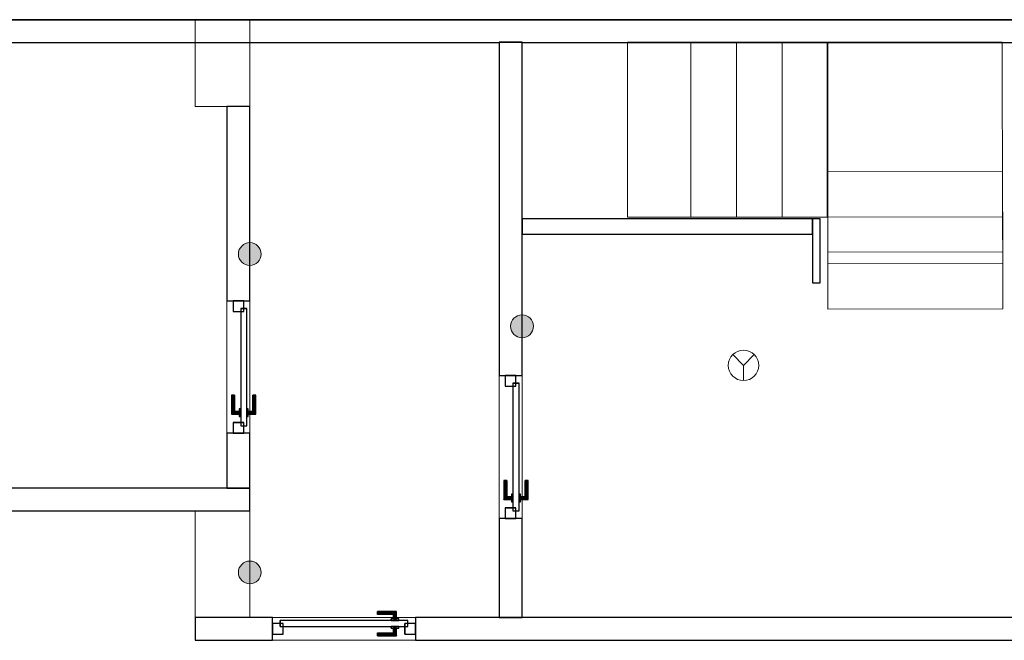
# Model space of a CAD drawing. Header units: metres. Extents: x 391.1 to 427.5, y 12.7 to 28.4.
# Tile 3 of 5: x 409.3 to 415.8, y 24.2 to 28.2. Entities that reach past the tile are written whole.
import ezdxf

# ---------------------------------------------------------------- set-up
doc = ezdxf.new("R2010")
doc.units = ezdxf.units.M
doc.layers.add('01_CARPINTERIA', color=5, linetype='Continuous', lineweight=25, true_color=0x0000ff)
doc.layers.add('01_SUELOS', color=7, linetype='Continuous', lineweight=25, true_color=0x007f00)
for name, color, linetype, lineweight in [('A-COLS-____-MCUT', 7, 'Continuous', 18), ('A-COLS-____-OTLN', 7, 'Continuous', 18), ('A-DETL-GENF-OTLN', 7, 'Continuous', 18), ('A-GENM-____-OTLN', 7, 'Continuous', 18), ('A-WALL-____-MCUT', 7, 'Continuous', 25), ('A-WALL-____-OTLN', 7, 'Continuous', 25), ('S-STRS-____-MCUT', 7, 'Continuous', 18), ('S-STRS-____-OTLN', 7, 'Continuous', 18)]:
    doc.layers.add(name, color=color, linetype=linetype, lineweight=lineweight)

# ---------------------------------------------------------------- blocks, each defined once
blk = doc.blocks.new('Family - LONDR55-XX_ZZ-ARQ-CAA-M3D-Londres55-151020-00_PCI_PS2')
at = {"layer": '01_CARPINTERIA', "color": 161, "true_color": 0xaaaaff}
for p, q in [((0.62, 0.1487), (0.62, 0.15)), ((0.62, 0.15), (0.62, 0.1487)), ((0.745, 0.15), (0.62, 0.15)), ((0.62, 0.145), (0.62, 0.1487)), ((0.62, 0.1487), (0.62, 0.145)), ((0.7437, 0.1487), (0.62, 0.1487)), ((0.7437, 0.1487), (0.62, 0.1487)), ((0.62, 0.14), (0.62, 0.145)), ((0.62, 0.145), (0.62, 0.14)), ((0.74, 0.145), (0.62, 0.145)), ((0.74, 0.145), (0.62, 0.145)), ((0.62, 0.135), (0.62, 0.14)), ((0.62, 0.14), (0.62, 0.135)), ((0.62, 0.14), (0.735, 0.14)), ((0.735, 0.14), (0.62, 0.14)), ((0.62, 0.135), (0.62, 0.1313)), ((0.62, 0.1313), (0.62, 0.135)), ((0.73, 0.135), (0.62, 0.135)), ((0.73, 0.135), (0.62, 0.135)), ((0.62, 0.1313), (0.62, 0.13)), ((0.62, 0.13), (0.62, 0.1313)), ((0.7263, 0.1313), (0.62, 0.1313)), ((0.7263, 0.1313), (0.62, 0.1313)), ((0.725, 0.13), (0.62, 0.13)), ((0.725, 0.13), (0.7263, 0.1313)), ((0.7263, 0.1313), (0.725, 0.13)), ((0.725, 0.1), (0.725, 0.13)), ((0.7263, 0.1313), (0.73, 0.135)), ((0.73, 0.135), (0.7263, 0.1313)), ((0.7263, 0.1), (0.7263, 0.1313)), ((0.7263, 0.1), (0.7263, 0.1313)), ((0.73, 0.135), (0.735, 0.14)), ((0.735, 0.14), (0.73, 0.135)), ((0.73, 0.1), (0.73, 0.135)), ((0.73, 0.1), (0.73, 0.135)), ((0.74, 0.145), (0.735, 0.14)), ((0.735, 0.14), (0.74, 0.145)), ((0.735, 0.14), (0.735, 0.1)), ((0.735, 0.1), (0.735, 0.14)), ((0.7437, 0.1487), (0.74, 0.145)), ((0.74, 0.145), (0.7437, 0.1487)), ((0.74, 0.1), (0.74, 0.145)), ((0.74, 0.1), (0.74, 0.145)), ((0.745, 0.15), (0.7437, 0.1487)), ((0.7437, 0.1487), (0.745, 0.15)), ((0.7437, 0.1), (0.7437, 0.1487)), ((0.7437, 0.1), (0.7437, 0.1487)), ((0.745, 0.1), (0.745, 0.15)), ((0.07, 0.07), (0, 0.07)), ((0, 0.07), (0, 0)), ((0.07, 0.07), (0, 0.07)), ((0, 0), (0, 0.07)), ((0.82, 0.09), (0.05, 0.09)), ((0.05, 0.09), (0.05, 0.05)), ((0.82, 0.09), (0.05, 0.09)), ((0.05, 0.05), (0.05, 0.09)), ((0.07, 0), (0.07, 0.07)), ((0.07, 0), (0.07, 0.07)), ((0.76, 0.1), (0.71, 0.1)), ((0.71, 0.1), (0.71, 0.09)), ((0.71, 0.09), (0.71, 0.1)), ((0.76, 0.1), (0.71, 0.1)), ((0.71, 0.09), (0.76, 0.09)), ((0.71, 0.09), (0.76, 0.09)), ((0.7263, 0.1), (0.725, 0.1)), ((0.725, 0.1), (0.7263, 0.1)), ((0.73, 0.1), (0.7263, 0.1)), ((0.7263, 0.1), (0.73, 0.1)), ((0.735, 0.1), (0.73, 0.1)), ((0.73, 0.1), (0.735, 0.1)), ((0.74, 0.1), (0.735, 0.1)), ((0.735, 0.1), (0.74, 0.1)), ((0.74, 0.1), (0.7437, 0.1)), ((0.7437, 0.1), (0.74, 0.1)), ((0.7437, 0.1), (0.745, 0.1)), ((0.745, 0.1), (0.7437, 0.1)), ((0.76, 0.09), (0.76, 0.1)), ((0.76, 0.09), (0.76, 0.1)), ((0.87, 0.07), (0.8, 0.07)), ((0.8, 0.07), (0.8, 0)), ((0.87, 0.07), (0.8, 0.07)), ((0.8, 0), (0.8, 0.07)), ((0.82, 0.05), (0.82, 0.09)), ((0.82, 0.05), (0.82, 0.09)), ((0.87, 0), (0.87, 0.07)), ((0.87, 0), (0.87, 0.07)), ((0, 0), (0.07, 0)), ((0, 0), (0.07, 0)), ((0.05, 0.05), (0.82, 0.05)), ((0.05, 0.05), (0.82, 0.05)), ((0.62, 0.0087), (0.62, 0.01)), ((0.62, 0.01), (0.62, 0.0087)), ((0.62, 0.01), (0.725, 0.01)), ((0.62, 0.005), (0.62, 0.0087)), ((0.62, 0.0087), (0.62, 0.005)), ((0.62, 0.0087), (0.7263, 0.0087)), ((0.62, 0.0087), (0.7263, 0.0087)), ((0.62, 0), (0.62, 0.005)), ((0.62, 0.005), (0.62, 0)), ((0.62, 0.005), (0.73, 0.005)), ((0.62, 0.005), (0.73, 0.005)), ((0.62, -0.005), (0.62, 0)), ((0.735, 0), (0.62, 0)), ((0.62, 0), (0.735, 0)), ((0.76, 0.05), (0.71, 0.05)), ((0.71, 0.05), (0.71, 0.04)), ((0.76, 0.05), (0.71, 0.05)), ((0.71, 0.04), (0.71, 0.05)), ((0.71, 0.04), (0.76, 0.04)), ((0.71, 0.04), (0.76, 0.04)), ((0.7263, 0.04), (0.725, 0.04)), ((0.725, 0.04), (0.7263, 0.04)), ((0.725, 0.01), (0.725, 0.04)), ((0.7263, 0.0087), (0.725, 0.01)), ((0.725, 0.01), (0.7263, 0.0087)), ((0.73, 0.04), (0.7263, 0.04)), ((0.7263, 0.04), (0.73, 0.04)), ((0.7263, 0.0087), (0.7263, 0.04)), ((0.7263, 0.0087), (0.7263, 0.04)), ((0.73, 0.005), (0.7263, 0.0087)), ((0.7263, 0.0087), (0.73, 0.005)), ((0.73, 0.04), (0.735, 0.04)), ((0.735, 0.04), (0.73, 0.04)), ((0.73, 0.005), (0.73, 0.04)), ((0.73, 0.005), (0.73, 0.04)), ((0.735, 0), (0.73, 0.005)), ((0.73, 0.005), (0.735, 0)), ((0.735, 0.04), (0.74, 0.04)), ((0.74, 0.04), (0.735, 0.04)), ((0.735, 0.04), (0.735, 0)), ((0.735, 0), (0.735, 0.04)), ((0.74, -0.005), (0.735, 0)), ((0.74, 0.04), (0.7437, 0.04)), ((0.7437, 0.04), (0.74, 0.04)), ((0.74, -0.005), (0.74, 0.04)), ((0.74, -0.005), (0.74, 0.04)), ((0.7437, 0.04), (0.745, 0.04)), ((0.745, 0.04), (0.7437, 0.04)), ((0.7437, -0.0087), (0.7437, 0.04)), ((0.7437, -0.0087), (0.7437, 0.04)), ((0.745, -0.01), (0.745, 0.04)), ((0.76, 0.04), (0.76, 0.05)), ((0.76, 0.04), (0.76, 0.05)), ((0.8, 0), (0.87, 0)), ((0.8, 0), (0.87, 0)), ((0.62, 0), (0.62, -0.005)), ((0.62, -0.005), (0.62, -0.0087)), ((0.62, -0.0087), (0.62, -0.005)), ((0.62, -0.005), (0.74, -0.005)), ((0.62, -0.005), (0.74, -0.005)), ((0.62, -0.0087), (0.62, -0.01)), ((0.62, -0.01), (0.62, -0.0087)), ((0.62, -0.0087), (0.7437, -0.0087)), ((0.62, -0.0087), (0.7437, -0.0087)), ((0.62, -0.01), (0.745, -0.01)), ((0.735, 0), (0.74, -0.005)), ((0.74, -0.005), (0.7437, -0.0087)), ((0.7437, -0.0087), (0.74, -0.005)), ((0.7437, -0.0087), (0.745, -0.01)), ((0.745, -0.01), (0.7437, -0.0087))]:
    blk.add_line(p, q, dxfattribs=at)
blk = doc.blocks.new('Family - Porta PS-2-151021-00_PCI_PS2')
blk.add_blockref('Family - LONDR55-XX_ZZ-ARQ-CAA-M3D-Londres55-151020-00_PCI_PS2', (0, 0))
blk = doc.blocks.new('Family - Evans PS-2-151030-00_PCI_PS2')
at = {"layer": 'A-WALL-____-OTLN', "color": 253, "lineweight": 18, "true_color": 0xaaaaaa}
blk.add_line((0, 0), (0.94, 0), dxfattribs=at)
blk = doc.blocks.new('Family - Vano puerta-151032-00_PCI_PS2')
at = {"layer": 'A-GENM-____-OTLN', "color": 253, "true_color": 0xaaaaaa}
for p, q in [((412.6164, 25.8907), (412.4664, 25.8907)), ((412.4664, 25.8907), (412.4664, 24.9507)), ((412.4664, 24.9507), (412.4664, 25.8907)), ((412.4664, 25.8907), (412.6164, 25.8907)), ((412.6164, 24.9507), (412.6164, 25.8907)), ((412.6164, 25.8907), (412.6164, 24.9507)), ((412.4664, 24.9507), (412.6164, 24.9507)), ((412.4664, 24.9507), (412.6164, 24.9507))]:
    blk.add_line(p, q, dxfattribs=at)
blk = doc.blocks.new('Family - LONDR55-XX_ZZ-ARQ-CAA-M3D-Londres55-151034-00_PCI_PS2')
at = {"layer": '01_SUELOS', "color": 9, "true_color": 0xaad4aa}
for p, q in [((36.3274, 15.3876), (5.5167, 15.3876)), ((5.5167, 15.3876), (36.3274, 15.3876))]:
    blk.add_line(p, q, dxfattribs=at)
blk = doc.blocks.new('Family - Evans PS-2-151036-00_PCI_PS2')
at = {"layer": 'A-WALL-____-MCUT', "color": 253, "true_color": 0xaaaaaa}
for p, q in [((10.05, 0.15), (0, 0.15)), ((0, 0.15), (0, 0)), ((10.05, 0), (10.05, 0.15)), ((0, 0), (10.05, 0))]:
    blk.add_line(p, q, dxfattribs=at)
at = {"layer": 'A-WALL-____-OTLN', "color": 253, "true_color": 0xaaaaaa}
for p, q in [((10.05, 0.15), (0, 0.15)), ((0, 0.15), (0, 0)), ((10.05, 0), (10.05, 0.15)), ((0, 0), (10.05, 0))]:
    blk.add_line(p, q, dxfattribs=at)
at = {"layer": 'A-WALL-____-OTLN', "color": 253, "lineweight": 18, "true_color": 0xaaaaaa}
blk.add_line((0, 0), (10.05, 0), dxfattribs=at)
blk = doc.blocks.new('Family - Evans PS-2-151041-00_PCI_PS2')
at = {"layer": 'A-WALL-____-MCUT', "color": 253, "true_color": 0xaaaaaa}
for p, q in [((0.6509, 0.15), (0, 0.15)), ((0, 0.15), (0, 0)), ((0.6509, 0), (0.6509, 0.15)), ((0, 0), (0.6509, 0))]:
    blk.add_line(p, q, dxfattribs=at)
at = {"layer": 'A-WALL-____-OTLN', "color": 253, "true_color": 0xaaaaaa}
for p, q in [((0.6509, 0.15), (0, 0.15)), ((0, 0.15), (0, 0)), ((0.6509, 0), (0.6509, 0.15)), ((0, 0), (0.6509, 0))]:
    blk.add_line(p, q, dxfattribs=at)
at = {"layer": 'A-WALL-____-OTLN', "color": 253, "lineweight": 18, "true_color": 0xaaaaaa}
blk.add_line((0, 0), (0.6509, 0), dxfattribs=at)
blk = doc.blocks.new('Family - Evans PS-2-151053-00_PCI_PS2')
at = {"layer": 'A-WALL-____-MCUT', "color": 253, "true_color": 0xaaaaaa}
for p, q in [((1.2776, 0.15), (0, 0.15)), ((0, 0.15), (0, 0)), ((1.2776, 0), (1.2776, 0.15)), ((0, 0), (1.2776, 0))]:
    blk.add_line(p, q, dxfattribs=at)
at = {"layer": 'A-WALL-____-OTLN', "color": 253, "true_color": 0xaaaaaa}
for p, q in [((1.2776, 0.15), (0, 0.15)), ((0, 0.15), (0, 0)), ((1.2776, 0), (1.2776, 0.15)), ((0, 0), (1.2776, 0))]:
    blk.add_line(p, q, dxfattribs=at)
at = {"layer": 'A-WALL-____-OTLN', "color": 253, "lineweight": 18, "true_color": 0xaaaaaa}
blk.add_line((0, 0), (1.2776, 0), dxfattribs=at)
blk = doc.blocks.new('Family - Evans PS-2-151068-00_PCI_PS2')
at = {"layer": 'A-WALL-____-MCUT', "color": 253, "true_color": 0xaaaaaa}
for p, q in [((2.1894, 0.15), (0, 0.15)), ((0, 0.15), (0, 0)), ((2.1894, 0), (2.1894, 0.15)), ((0, 0), (2.1894, 0))]:
    blk.add_line(p, q, dxfattribs=at)
at = {"layer": 'A-WALL-____-OTLN', "color": 253, "true_color": 0xaaaaaa}
for p, q in [((2.1894, 0.15), (0, 0.15)), ((0, 0.15), (0, 0)), ((2.1894, 0), (2.1894, 0.15)), ((0, 0), (2.1894, 0))]:
    blk.add_line(p, q, dxfattribs=at)
at = {"layer": 'A-WALL-____-OTLN', "color": 253, "lineweight": 18, "true_color": 0xaaaaaa}
blk.add_line((0, 0), (2.1894, 0), dxfattribs=at)
blk = doc.blocks.new('Family - Evans PS-2-151070-00_PCI_PS2')
at = {"layer": 'A-WALL-____-OTLN', "color": 253, "lineweight": 18, "true_color": 0xaaaaaa}
blk.add_line((0, 0), (0.87, 0), dxfattribs=at)
blk = doc.blocks.new('Family - Vano puerta-151072-00_PCI_PS2')
at = {"layer": 'A-GENM-____-OTLN', "color": 253, "true_color": 0xaaaaaa}
for p, q in [((410.8264, 26.3807), (410.6764, 26.3807)), ((410.6764, 26.3807), (410.6764, 25.5107)), ((410.6764, 25.5107), (410.6764, 26.3807)), ((410.6764, 26.3807), (410.8264, 26.3807)), ((410.8264, 25.5107), (410.8264, 26.3807)), ((410.8264, 26.3807), (410.8264, 25.5107)), ((410.6764, 25.5107), (410.8264, 25.5107)), ((410.6764, 25.5107), (410.8264, 25.5107))]:
    blk.add_line(p, q, dxfattribs=at)
blk = doc.blocks.new('Family - Evans PS-2-151091-00_PCI_PS2')
at = {"layer": 'A-WALL-____-MCUT', "color": 253, "true_color": 0xaaaaaa}
for p, q in [((0, 0.15), (0, 0)), ((8.79, 0.15), (0, 0.15)), ((8.79, 0), (8.79, 0.15)), ((0, 0), (8.09, 0)), ((8.09, 0), (8.09, 0.0009)), ((8.09, 0.0009), (8.24, 0.0009)), ((8.24, 0.0009), (8.24, 0)), ((8.24, 0), (8.79, 0))]:
    blk.add_line(p, q, dxfattribs=at)
at = {"layer": 'A-WALL-____-OTLN', "color": 253, "true_color": 0xaaaaaa}
for p, q in [((0, 0.15), (0, 0)), ((8.79, 0.15), (0, 0.15)), ((8.79, 0), (8.79, 0.15)), ((0, 0), (8.09, 0)), ((8.09, 0.0009), (8.24, 0.0009)), ((8.09, 0), (8.09, 0.0009)), ((8.24, 0.0009), (8.24, 0)), ((8.24, 0), (8.79, 0))]:
    blk.add_line(p, q, dxfattribs=at)
at = {"layer": 'A-WALL-____-OTLN', "color": 253, "lineweight": 18, "true_color": 0xaaaaaa}
blk.add_line((0, 0), (8.79, 0), dxfattribs=at)
blk = doc.blocks.new('Family - Evans PS-2-151111-00_PCI_PS2')
at = {"layer": 'A-WALL-____-OTLN', "color": 253, "lineweight": 18, "true_color": 0xaaaaaa}
blk.add_line((0, 0), (0.94, 0), dxfattribs=at)
blk = doc.blocks.new('Family - Vano puerta-151113-00_PCI_PS2')
at = {"layer": 'A-GENM-____-OTLN', "color": 253, "true_color": 0xaaaaaa}
for p, q in [((411.9164, 24.3007), (410.9764, 24.3007)), ((410.9764, 24.3007), (410.9764, 24.1507)), ((410.9764, 24.3007), (411.9164, 24.3007)), ((410.9764, 24.1507), (410.9764, 24.3007)), ((411.9164, 24.1507), (411.9164, 24.3007)), ((411.9164, 24.1507), (411.9164, 24.3007)), ((410.9764, 24.1507), (411.9164, 24.1507)), ((411.9164, 24.1507), (410.9764, 24.1507))]:
    blk.add_line(p, q, dxfattribs=at)
blk = doc.blocks.new('Family - LONDR55-XX_ZZ-ARQ-CAA-M3D-Londres55-151130-00_PCI_PS2')
at = {"layer": '01_CARPINTERIA', "color": 161, "true_color": 0xaaaaff}
for p, q in [((0.69, 0.1487), (0.69, 0.15)), ((0.69, 0.15), (0.69, 0.1487)), ((0.815, 0.15), (0.69, 0.15)), ((0.69, 0.145), (0.69, 0.1487)), ((0.69, 0.1487), (0.69, 0.145)), ((0.8137, 0.1487), (0.69, 0.1487)), ((0.8137, 0.1487), (0.69, 0.1487)), ((0.69, 0.14), (0.69, 0.145)), ((0.69, 0.145), (0.69, 0.14)), ((0.81, 0.145), (0.69, 0.145)), ((0.81, 0.145), (0.69, 0.145)), ((0.69, 0.135), (0.69, 0.14)), ((0.69, 0.14), (0.69, 0.135)), ((0.69, 0.14), (0.805, 0.14)), ((0.805, 0.14), (0.69, 0.14)), ((0.69, 0.135), (0.69, 0.1313)), ((0.69, 0.1313), (0.69, 0.135)), ((0.8, 0.135), (0.69, 0.135)), ((0.8, 0.135), (0.69, 0.135)), ((0.69, 0.1313), (0.69, 0.13)), ((0.69, 0.13), (0.69, 0.1313)), ((0.7963, 0.1313), (0.69, 0.1313)), ((0.7963, 0.1313), (0.69, 0.1313)), ((0.795, 0.13), (0.69, 0.13)), ((0.795, 0.13), (0.7963, 0.1313)), ((0.7963, 0.1313), (0.795, 0.13)), ((0.795, 0.1), (0.795, 0.13)), ((0.7963, 0.1313), (0.8, 0.135)), ((0.8, 0.135), (0.7963, 0.1313)), ((0.7963, 0.1), (0.7963, 0.1313)), ((0.7963, 0.1), (0.7963, 0.1313)), ((0.8, 0.135), (0.805, 0.14)), ((0.805, 0.14), (0.8, 0.135)), ((0.8, 0.1), (0.8, 0.135)), ((0.8, 0.1), (0.8, 0.135)), ((0.81, 0.145), (0.805, 0.14)), ((0.805, 0.14), (0.81, 0.145)), ((0.805, 0.14), (0.805, 0.1)), ((0.805, 0.1), (0.805, 0.14)), ((0.8137, 0.1487), (0.81, 0.145)), ((0.81, 0.145), (0.8137, 0.1487)), ((0.81, 0.1), (0.81, 0.145)), ((0.81, 0.1), (0.81, 0.145)), ((0.815, 0.15), (0.8137, 0.1487)), ((0.8137, 0.1487), (0.815, 0.15)), ((0.8137, 0.1), (0.8137, 0.1487)), ((0.8137, 0.1), (0.8137, 0.1487)), ((0.815, 0.1), (0.815, 0.15)), ((0.07, 0.07), (0, 0.07)), ((0, 0.07), (0, 0)), ((0.07, 0.07), (0, 0.07)), ((0, 0), (0, 0.07)), ((0.89, 0.09), (0.05, 0.09)), ((0.05, 0.09), (0.05, 0.05)), ((0.89, 0.09), (0.05, 0.09)), ((0.05, 0.05), (0.05, 0.09)), ((0.07, 0), (0.07, 0.07)), ((0.07, 0), (0.07, 0.07)), ((0.83, 0.1), (0.78, 0.1)), ((0.78, 0.1), (0.78, 0.09)), ((0.78, 0.09), (0.78, 0.1)), ((0.83, 0.1), (0.78, 0.1)), ((0.78, 0.09), (0.83, 0.09)), ((0.78, 0.09), (0.83, 0.09)), ((0.7963, 0.1), (0.795, 0.1)), ((0.795, 0.1), (0.7963, 0.1)), ((0.8, 0.1), (0.7963, 0.1)), ((0.7963, 0.1), (0.8, 0.1)), ((0.805, 0.1), (0.8, 0.1)), ((0.8, 0.1), (0.805, 0.1)), ((0.81, 0.1), (0.805, 0.1)), ((0.805, 0.1), (0.81, 0.1)), ((0.81, 0.1), (0.8137, 0.1)), ((0.8137, 0.1), (0.81, 0.1)), ((0.8137, 0.1), (0.815, 0.1)), ((0.815, 0.1), (0.8137, 0.1)), ((0.83, 0.09), (0.83, 0.1)), ((0.83, 0.09), (0.83, 0.1)), ((0.94, 0.07), (0.87, 0.07)), ((0.87, 0.07), (0.87, 0)), ((0.94, 0.07), (0.87, 0.07)), ((0.87, 0), (0.87, 0.07)), ((0.89, 0.05), (0.89, 0.09)), ((0.89, 0.05), (0.89, 0.09)), ((0.94, 0), (0.94, 0.07)), ((0.94, 0), (0.94, 0.07)), ((0, 0), (0.07, 0)), ((0, 0), (0.07, 0)), ((0.05, 0.05), (0.89, 0.05)), ((0.05, 0.05), (0.89, 0.05)), ((0.69, 0.0087), (0.69, 0.01)), ((0.69, 0.01), (0.69, 0.0087)), ((0.69, 0.01), (0.795, 0.01)), ((0.69, 0.005), (0.69, 0.0087)), ((0.69, 0.0087), (0.69, 0.005)), ((0.69, 0.0087), (0.7963, 0.0087)), ((0.69, 0.0087), (0.7963, 0.0087)), ((0.69, 0), (0.69, 0.005)), ((0.69, 0.005), (0.69, 0)), ((0.69, 0.005), (0.8, 0.005)), ((0.69, 0.005), (0.8, 0.005)), ((0.69, -0.005), (0.69, 0)), ((0.69, 0), (0.69, -0.005)), ((0.805, 0), (0.69, 0)), ((0.69, 0), (0.805, 0)), ((0.83, 0.05), (0.78, 0.05)), ((0.78, 0.05), (0.78, 0.04)), ((0.83, 0.05), (0.78, 0.05)), ((0.78, 0.04), (0.78, 0.05)), ((0.78, 0.04), (0.83, 0.04)), ((0.78, 0.04), (0.83, 0.04)), ((0.7963, 0.04), (0.795, 0.04)), ((0.795, 0.04), (0.7963, 0.04)), ((0.795, 0.01), (0.795, 0.04)), ((0.7963, 0.0087), (0.795, 0.01)), ((0.795, 0.01), (0.7963, 0.0087)), ((0.8, 0.04), (0.7963, 0.04)), ((0.7963, 0.04), (0.8, 0.04)), ((0.7963, 0.0087), (0.7963, 0.04)), ((0.7963, 0.0087), (0.7963, 0.04)), ((0.8, 0.005), (0.7963, 0.0087)), ((0.7963, 0.0087), (0.8, 0.005)), ((0.8, 0.04), (0.805, 0.04)), ((0.805, 0.04), (0.8, 0.04)), ((0.8, 0.005), (0.8, 0.04)), ((0.8, 0.005), (0.8, 0.04)), ((0.805, 0), (0.8, 0.005)), ((0.8, 0.005), (0.805, 0)), ((0.805, 0.04), (0.81, 0.04)), ((0.81, 0.04), (0.805, 0.04)), ((0.805, 0.04), (0.805, 0)), ((0.805, 0), (0.805, 0.04)), ((0.805, 0), (0.81, -0.005)), ((0.81, -0.005), (0.805, 0)), ((0.81, 0.04), (0.8137, 0.04)), ((0.8137, 0.04), (0.81, 0.04)), ((0.81, -0.005), (0.81, 0.04)), ((0.81, -0.005), (0.81, 0.04)), ((0.8137, 0.04), (0.815, 0.04)), ((0.815, 0.04), (0.8137, 0.04)), ((0.8137, -0.0087), (0.8137, 0.04)), ((0.8137, -0.0087), (0.8137, 0.04)), ((0.815, -0.01), (0.815, 0.04)), ((0.83, 0.04), (0.83, 0.05)), ((0.83, 0.04), (0.83, 0.05)), ((0.87, 0), (0.94, 0)), ((0.87, 0), (0.94, 0)), ((0.69, -0.005), (0.69, -0.0087)), ((0.69, -0.0087), (0.69, -0.005)), ((0.69, -0.005), (0.81, -0.005)), ((0.69, -0.005), (0.81, -0.005)), ((0.69, -0.0087), (0.69, -0.01)), ((0.69, -0.01), (0.69, -0.0087)), ((0.69, -0.0087), (0.8137, -0.0087)), ((0.69, -0.0087), (0.8137, -0.0087)), ((0.69, -0.01), (0.815, -0.01)), ((0.81, -0.005), (0.8137, -0.0087)), ((0.8137, -0.0087), (0.81, -0.005)), ((0.8137, -0.0087), (0.815, -0.01)), ((0.815, -0.01), (0.8137, -0.0087))]:
    blk.add_line(p, q, dxfattribs=at)
blk = doc.blocks.new('Family - Porta PS-2-151131-00_PCI_PS2')
blk.add_blockref('Family - LONDR55-XX_ZZ-ARQ-CAA-M3D-Londres55-151130-00_PCI_PS2', (0, 0))
blk = doc.blocks.new('Family - LONDR55-XX_ZZ-ARQ-CAA-M3D-Londres55-151137-00_PCI_PS2')
at = {"layer": '01_CARPINTERIA', "color": 161, "true_color": 0xaaaaff}
for p, q in [((0.69, 0.1487), (0.69, 0.15)), ((0.69, 0.15), (0.69, 0.1487)), ((0.815, 0.15), (0.69, 0.15)), ((0.69, 0.145), (0.69, 0.1487)), ((0.69, 0.1487), (0.69, 0.145)), ((0.8137, 0.1487), (0.69, 0.1487)), ((0.8137, 0.1487), (0.69, 0.1487)), ((0.69, 0.14), (0.69, 0.145)), ((0.69, 0.145), (0.69, 0.14)), ((0.81, 0.145), (0.69, 0.145)), ((0.81, 0.145), (0.69, 0.145)), ((0.69, 0.135), (0.69, 0.14)), ((0.69, 0.14), (0.69, 0.135)), ((0.69, 0.14), (0.805, 0.14)), ((0.805, 0.14), (0.69, 0.14)), ((0.69, 0.135), (0.69, 0.1313)), ((0.69, 0.1313), (0.69, 0.135)), ((0.8, 0.135), (0.69, 0.135)), ((0.8, 0.135), (0.69, 0.135)), ((0.69, 0.1313), (0.69, 0.13)), ((0.69, 0.13), (0.69, 0.1313)), ((0.7963, 0.1313), (0.69, 0.1313)), ((0.7963, 0.1313), (0.69, 0.1313)), ((0.795, 0.13), (0.69, 0.13)), ((0.795, 0.13), (0.7963, 0.1313)), ((0.7963, 0.1313), (0.795, 0.13)), ((0.795, 0.1), (0.795, 0.13)), ((0.7963, 0.1313), (0.8, 0.135)), ((0.8, 0.135), (0.7963, 0.1313)), ((0.7963, 0.1), (0.7963, 0.1313)), ((0.7963, 0.1), (0.7963, 0.1313)), ((0.8, 0.135), (0.805, 0.14)), ((0.805, 0.14), (0.8, 0.135)), ((0.8, 0.1), (0.8, 0.135)), ((0.8, 0.1), (0.8, 0.135)), ((0.81, 0.145), (0.805, 0.14)), ((0.805, 0.14), (0.81, 0.145)), ((0.805, 0.14), (0.805, 0.1)), ((0.805, 0.1), (0.805, 0.14)), ((0.8137, 0.1487), (0.81, 0.145)), ((0.81, 0.145), (0.8137, 0.1487)), ((0.81, 0.1), (0.81, 0.145)), ((0.81, 0.1), (0.81, 0.145)), ((0.815, 0.15), (0.8137, 0.1487)), ((0.8137, 0.1487), (0.815, 0.15)), ((0.8137, 0.1), (0.8137, 0.1487)), ((0.8137, 0.1), (0.8137, 0.1487)), ((0.815, 0.1), (0.815, 0.15)), ((0.07, 0.07), (0, 0.07)), ((0, 0.07), (0, 0)), ((0.07, 0.07), (0, 0.07)), ((0, 0), (0, 0.07)), ((0.89, 0.09), (0.05, 0.09)), ((0.05, 0.09), (0.05, 0.05)), ((0.89, 0.09), (0.05, 0.09)), ((0.05, 0.05), (0.05, 0.09)), ((0.07, 0), (0.07, 0.07)), ((0.07, 0), (0.07, 0.07)), ((0.83, 0.1), (0.78, 0.1)), ((0.78, 0.1), (0.78, 0.09)), ((0.78, 0.09), (0.78, 0.1)), ((0.83, 0.1), (0.78, 0.1)), ((0.78, 0.09), (0.83, 0.09)), ((0.78, 0.09), (0.83, 0.09)), ((0.7963, 0.1), (0.795, 0.1)), ((0.795, 0.1), (0.7963, 0.1)), ((0.8, 0.1), (0.7963, 0.1)), ((0.7963, 0.1), (0.8, 0.1)), ((0.805, 0.1), (0.8, 0.1)), ((0.8, 0.1), (0.805, 0.1)), ((0.81, 0.1), (0.805, 0.1)), ((0.805, 0.1), (0.81, 0.1)), ((0.81, 0.1), (0.8137, 0.1)), ((0.8137, 0.1), (0.81, 0.1)), ((0.8137, 0.1), (0.815, 0.1)), ((0.815, 0.1), (0.8137, 0.1)), ((0.83, 0.09), (0.83, 0.1)), ((0.83, 0.09), (0.83, 0.1)), ((0.94, 0.07), (0.87, 0.07)), ((0.87, 0.07), (0.87, 0)), ((0.94, 0.07), (0.87, 0.07)), ((0.87, 0), (0.87, 0.07)), ((0.89, 0.05), (0.89, 0.09)), ((0.89, 0.05), (0.89, 0.09)), ((0.94, 0), (0.94, 0.07)), ((0.94, 0), (0.94, 0.07)), ((0, 0), (0.07, 0)), ((0, 0), (0.07, 0)), ((0.05, 0.05), (0.89, 0.05)), ((0.05, 0.05), (0.89, 0.05)), ((0.69, 0.0087), (0.69, 0.01)), ((0.69, 0.01), (0.69, 0.0087)), ((0.69, 0.01), (0.795, 0.01)), ((0.69, 0.005), (0.69, 0.0087)), ((0.69, 0.0087), (0.69, 0.005)), ((0.69, 0.0087), (0.7963, 0.0087)), ((0.69, 0.0087), (0.7963, 0.0087)), ((0.69, 0), (0.69, 0.005)), ((0.69, 0.005), (0.69, 0)), ((0.69, 0.005), (0.8, 0.005)), ((0.69, 0.005), (0.8, 0.005)), ((0.69, -0.005), (0.69, 0)), ((0.805, 0), (0.69, 0)), ((0.69, 0), (0.805, 0)), ((0.83, 0.05), (0.78, 0.05)), ((0.78, 0.05), (0.78, 0.04)), ((0.83, 0.05), (0.78, 0.05)), ((0.78, 0.04), (0.78, 0.05)), ((0.78, 0.04), (0.83, 0.04)), ((0.78, 0.04), (0.83, 0.04)), ((0.7963, 0.04), (0.795, 0.04)), ((0.795, 0.04), (0.7963, 0.04)), ((0.795, 0.01), (0.795, 0.04)), ((0.7963, 0.0087), (0.795, 0.01)), ((0.795, 0.01), (0.7963, 0.0087)), ((0.8, 0.04), (0.7963, 0.04)), ((0.7963, 0.04), (0.8, 0.04)), ((0.7963, 0.0087), (0.7963, 0.04)), ((0.7963, 0.0087), (0.7963, 0.04)), ((0.8, 0.005), (0.7963, 0.0087)), ((0.7963, 0.0087), (0.8, 0.005)), ((0.8, 0.04), (0.805, 0.04)), ((0.805, 0.04), (0.8, 0.04)), ((0.8, 0.005), (0.8, 0.04)), ((0.8, 0.005), (0.8, 0.04)), ((0.805, 0), (0.8, 0.005)), ((0.8, 0.005), (0.805, 0)), ((0.805, 0.04), (0.81, 0.04)), ((0.81, 0.04), (0.805, 0.04)), ((0.805, 0.04), (0.805, 0)), ((0.805, 0), (0.805, 0.04)), ((0.81, 0.04), (0.8137, 0.04)), ((0.8137, 0.04), (0.81, 0.04)), ((0.81, -0.005), (0.81, 0.04)), ((0.81, -0.005), (0.81, 0.04)), ((0.8137, 0.04), (0.815, 0.04)), ((0.815, 0.04), (0.8137, 0.04)), ((0.8137, -0.0087), (0.8137, 0.04)), ((0.8137, -0.0087), (0.8137, 0.04)), ((0.815, -0.01), (0.815, 0.04)), ((0.83, 0.04), (0.83, 0.05)), ((0.83, 0.04), (0.83, 0.05)), ((0.87, 0), (0.94, 0)), ((0.87, 0), (0.94, 0)), ((0.69, 0), (0.69, -0.005)), ((0.69, -0.005), (0.69, -0.0087)), ((0.69, -0.0087), (0.69, -0.005)), ((0.69, -0.005), (0.81, -0.005)), ((0.69, -0.005), (0.81, -0.005)), ((0.69, -0.0087), (0.69, -0.01)), ((0.69, -0.01), (0.69, -0.0087)), ((0.69, -0.0087), (0.8137, -0.0087)), ((0.69, -0.0087), (0.8137, -0.0087)), ((0.69, -0.01), (0.815, -0.01)), ((0.805, 0), (0.81, -0.005)), ((0.81, -0.005), (0.805, 0)), ((0.81, -0.005), (0.8137, -0.0087)), ((0.8137, -0.0087), (0.81, -0.005)), ((0.8137, -0.0087), (0.815, -0.01)), ((0.815, -0.01), (0.8137, -0.0087))]:
    blk.add_line(p, q, dxfattribs=at)
blk = doc.blocks.new('Family - Porta PS-2-151138-00_PCI_PS2')
blk.add_blockref('Family - LONDR55-XX_ZZ-ARQ-CAA-M3D-Londres55-151137-00_PCI_PS2', (0, 0))
blk = doc.blocks.new('Family - Evans PS-2-151142-00_PCI_PS2')
at = {"layer": 'A-WALL-____-MCUT', "color": 253, "true_color": 0xaaaaaa}
for p, q in [((0.4205, 0.05), (0, 0.05)), ((0, 0.05), (0, 0)), ((0, 0), (0.4205, 0)), ((0.4205, 0), (0.4205, 0.05))]:
    blk.add_line(p, q, dxfattribs=at)
at = {"layer": 'A-WALL-____-OTLN', "color": 253, "true_color": 0xaaaaaa}
for p, q in [((0.4205, 0.05), (0, 0.05)), ((0, 0.05), (0, 0)), ((0, 0), (0.4205, 0)), ((0.4205, 0), (0.4205, 0.05))]:
    blk.add_line(p, q, dxfattribs=at)
at = {"layer": 'A-WALL-____-OTLN', "color": 253, "lineweight": 18, "true_color": 0xaaaaaa}
blk.add_line((0, 0), (0.4205, 0), dxfattribs=at)
blk = doc.blocks.new('Family - Pilar PS-2-151167-00_PCI_PS2')
at = {"layer": 'A-COLS-____-MCUT', "color": 253, "true_color": 0xaaaaaa}
for p, q in [((0.36, 0.7), (0, 0.7)), ((0, 0.7), (0, 0)), ((0.36, 0), (0.36, 0.7)), ((0, 0), (0.36, 0))]:
    blk.add_line(p, q, dxfattribs=at)
at = {"layer": 'A-COLS-____-OTLN', "color": 253, "true_color": 0xaaaaaa}
for p, q in [((0.36, 0.7), (0, 0.7)), ((0, 0.7), (0, 0)), ((0.36, 0), (0.36, 0.7)), ((0, 0), (0.36, 0))]:
    blk.add_line(p, q, dxfattribs=at)
blk = doc.blocks.new('Family - Escala PS-2-151171-00_PCI_PS2')
at = {"layer": 'S-STRS-____-MCUT', "color": 253, "true_color": 0xaaaaaa}
for p, q in [((2.8858, 2.35), (2.4699, 2.35)), ((2.4699, 2.35), (2.4699, 1.2)), ((2.8858, 1.2), (2.8858, 2.35)), ((2.4699, 1.2), (2.8858, 1.2))]:
    blk.add_line(p, q, dxfattribs=at)
at = {"layer": 'S-STRS-____-OTLN', "color": 253, "true_color": 0xaaaaaa}
for p, q in [((3.7815, 2.35), (2.4699, 2.35)), ((3.1858, 2.35), (2.8858, 2.35)), ((2.8858, 2.35), (3.1858, 2.35)), ((2.8858, 2.35), (2.8858, 1.2)), ((2.8858, 1.2), (2.8858, 2.35)), ((2.8858, 2.35), (3.1858, 2.35)), ((2.8858, 1.2), (2.8858, 2.35)), ((3.1858, 1.2), (3.1858, 2.35)), ((3.1858, 2.35), (3.1858, 1.2)), ((3.1858, 2.35), (3.4858, 2.35)), ((3.1858, 1.2), (3.1858, 2.35)), ((3.1858, 1.2), (3.1858, 2.35)), ((3.4858, 2.35), (3.1858, 2.35)), ((3.1858, 2.35), (3.4858, 2.35)), ((3.1858, 2.35), (3.1858, 1.2)), ((3.1858, 1.2), (3.1858, 2.35)), ((3.4858, 2.35), (3.7858, 2.35)), ((3.4858, 1.2), (3.4858, 2.35)), ((3.4858, 1.2), (3.4858, 2.35)), ((3.7858, 2.35), (3.4858, 2.35)), ((3.4858, 2.35), (3.7858, 2.35)), ((3.4858, 2.35), (3.4858, 1.2)), ((3.4858, 1.2), (3.4858, 2.35)), ((3.4858, 1.2), (3.4858, 2.35)), ((3.4858, 2.35), (3.4858, 1.2)), ((3.7858, 2.35), (3.7815, 2.35)), ((3.7815, 1.2), (3.7815, 2.35)), ((4.9335, 2.35), (3.7858, 2.35)), ((3.7858, 2.35), (4.9335, 2.35)), ((3.7858, 2.35), (3.7858, 1.2)), ((3.7858, 1.2), (3.7858, 2.35)), ((3.7858, 2.35), (3.7858, 1.2)), ((3.7858, 1.2), (3.7858, 2.35)), ((3.7858, 1.2), (3.7858, 2.35)), ((3.7858, 2.35), (3.7858, 1.2)), ((4.9335, 2.35), (3.7858, 2.35)), ((3.7858, 2.35), (4.9335, 2.35)), ((3.7858, 2.35), (3.7858, 1.2)), ((3.7858, 1.2), (3.7858, 2.35)), ((4.9358, 1.2023), (4.9335, 2.35)), ((4.9335, 2.35), (4.9358, 1.2023)), ((4.9358, 1.2023), (4.9335, 2.35)), ((4.9335, 2.35), (4.9358, 1.2023)), ((3.7852, 1.5013), (4.9352, 1.5036)), ((3.7858, 1.2), (3.7852, 1.5013)), ((3.7852, 1.5013), (3.7863, 0.9699)), ((4.9363, 0.9722), (4.9352, 1.5036)), ((4.9352, 1.5036), (4.9358, 1.2023)), ((2.4699, 1.2), (3.7815, 1.2)), ((2.8858, 1.2), (3.1858, 1.2)), ((3.1858, 1.2), (2.8858, 1.2)), ((3.1858, 1.2), (2.8858, 1.2)), ((3.4858, 1.2), (3.1858, 1.2)), ((3.1858, 1.2), (3.4858, 1.2)), ((3.4858, 1.2), (3.1858, 1.2)), ((3.7858, 1.2), (3.4858, 1.2)), ((3.4858, 1.2), (3.7858, 1.2)), ((3.7858, 1.2), (3.4858, 1.2)), ((3.7815, 1.2), (3.7858, 1.2)), ((3.7858, 1.2), (4.9358, 1.2023)), ((4.9358, 1.2023), (3.7858, 1.2)), ((3.7858, 1.2), (4.9358, 1.2023)), ((4.9358, 1.2023), (3.7858, 1.2)), ((4.9358, 1.2023), (3.7858, 1.2)), ((3.7858, 1.2), (4.9358, 1.2023)), ((4.9358, 1.2023), (3.7858, 1.2)), ((3.7858, 1.2), (4.9358, 1.2023)), ((3.7858, 1.2), (3.7864, 0.897)), ((3.7864, 0.897), (3.7858, 1.2)), ((3.7858, 1.2), (3.7864, 0.897)), ((4.9364, 0.8993), (4.9358, 1.2023)), ((4.9358, 1.2023), (4.9364, 0.8993)), ((4.9364, 0.8993), (4.9358, 1.2023)), ((4.9363, 0.9722), (3.7863, 0.9699)), ((4.937, 0.5993), (4.9363, 0.9722)), ((3.7863, 0.9699), (3.787, 0.597)), ((3.7864, 0.897), (4.9364, 0.8993)), ((4.9364, 0.8993), (3.7864, 0.897)), ((4.9364, 0.8993), (3.7864, 0.897)), ((3.7864, 0.897), (4.9364, 0.8993)), ((3.7864, 0.897), (4.9364, 0.8993)), ((3.7864, 0.897), (4.9364, 0.8993)), ((3.7864, 0.897), (3.787, 0.597)), ((3.787, 0.597), (3.7864, 0.897)), ((3.787, 0.597), (3.7864, 0.897)), ((4.937, 0.5993), (4.9364, 0.8993)), ((4.9364, 0.8993), (4.937, 0.5993)), ((4.9364, 0.8993), (4.937, 0.5993)), ((3.787, 0.597), (4.937, 0.5993)), ((4.937, 0.5993), (3.787, 0.597)), ((3.787, 0.597), (4.937, 0.5993)), ((3.787, 0.597), (4.937, 0.5993))]:
    blk.add_line(p, q, dxfattribs=at)
blk = doc.blocks.new('Family - Evans PS-2-151179-00_PCI_PS2')
at = {"layer": 'A-WALL-____-MCUT', "color": 253, "true_color": 0xaaaaaa}
for p, q in [((1.9092, 0.1), (0, 0.1)), ((0, 0.1), (0, 0)), ((1.9092, 0), (1.9092, 0.1)), ((0, 0), (1.9092, 0))]:
    blk.add_line(p, q, dxfattribs=at)
at = {"layer": 'A-WALL-____-OTLN', "color": 253, "true_color": 0xaaaaaa}
for p, q in [((1.9092, 0.1), (0, 0.1)), ((0, 0.1), (0, 0)), ((1.9092, 0), (1.9092, 0.1)), ((0, 0), (1.9092, 0))]:
    blk.add_line(p, q, dxfattribs=at)
at = {"layer": 'A-WALL-____-OTLN', "color": 253, "lineweight": 18, "true_color": 0xaaaaaa}
blk.add_line((0, 0), (1.9092, 0), dxfattribs=at)
blk = doc.blocks.new('Family - Evans PS-2-151183-00_PCI_PS2')
at = {"layer": 'A-WALL-____-MCUT', "color": 253, "true_color": 0xaaaaaa}
for p, q in [((8.39, 0.15), (0, 0.15)), ((8.39, 0.1482), (8.39, 0.15)), ((8.54, 0.1482), (8.39, 0.1482)), ((8.54, 0.15), (8.54, 0.1482)), ((20.2279, 0.15), (8.54, 0.15)), ((0, 0), (20.2279, 0))]:
    blk.add_line(p, q, dxfattribs=at)
at = {"layer": 'A-WALL-____-OTLN', "color": 253, "true_color": 0xaaaaaa}
for p, q in [((8.39, 0.15), (0, 0.15)), ((8.39, 0.1482), (8.39, 0.15)), ((8.54, 0.1482), (8.39, 0.1482)), ((8.54, 0.15), (8.54, 0.1482)), ((20.2279, 0.15), (8.54, 0.15)), ((0, 0), (20.2279, 0))]:
    blk.add_line(p, q, dxfattribs=at)
at = {"layer": 'A-WALL-____-OTLN', "color": 253, "lineweight": 18, "true_color": 0xaaaaaa}
blk.add_line((0, 0), (20.2279, 0), dxfattribs=at)
blk = doc.blocks.new('Family - Pilar PS-2-151187-00_PCI_PS2')
at = {"layer": 'A-COLS-____-MCUT', "color": 253, "true_color": 0xaaaaaa}
for p, q in [((0.36, 0.57), (0, 0.57)), ((0, 0.57), (0, 0)), ((0.36, 0), (0.36, 0.57)), ((0, 0), (0.36, 0))]:
    blk.add_line(p, q, dxfattribs=at)
at = {"layer": 'A-COLS-____-OTLN', "color": 253, "true_color": 0xaaaaaa}
for p, q in [((0.36, 0.57), (0, 0.57)), ((0, 0.57), (0, 0)), ((0.36, 0), (0.36, 0.57)), ((0, 0), (0.36, 0))]:
    blk.add_line(p, q, dxfattribs=at)
blk = doc.blocks.new('Family - Evans PS-2-151189-00_PCI_PS2')
at = {"layer": 'A-WALL-____-MCUT', "color": 253, "true_color": 0xaaaaaa}
for p, q in [((0.36, 0.15), (0, 0.15)), ((0, 0.15), (0, 0)), ((0.36, 0), (0.36, 0.15)), ((0, 0), (0.36, 0))]:
    blk.add_line(p, q, dxfattribs=at)
at = {"layer": 'A-WALL-____-OTLN', "color": 253, "true_color": 0xaaaaaa}
for p, q in [((0.36, 0.15), (0, 0.15)), ((0, 0.15), (0, 0)), ((0.36, 0), (0.36, 0.15)), ((0, 0), (0.36, 0))]:
    blk.add_line(p, q, dxfattribs=at)
at = {"layer": 'A-WALL-____-OTLN', "color": 253, "lineweight": 18, "true_color": 0xaaaaaa}
blk.add_line((0, 0), (0.36, 0), dxfattribs=at)
blk = doc.blocks.new('Family - Evans PS-2-151191-00_PCI_PS2')
at = {"layer": 'A-WALL-____-MCUT', "color": 253, "true_color": 0xaaaaaa}
for p, q in [((0.51, 0.15), (0, 0.15)), ((0, 0.15), (0, 0)), ((0.51, 0), (0.51, 0.15)), ((0, 0), (0.51, 0))]:
    blk.add_line(p, q, dxfattribs=at)
at = {"layer": 'A-WALL-____-OTLN', "color": 253, "true_color": 0xaaaaaa}
for p, q in [((0.51, 0.15), (0, 0.15)), ((0, 0.15), (0, 0)), ((0.51, 0), (0.51, 0.15)), ((0, 0), (0.51, 0))]:
    blk.add_line(p, q, dxfattribs=at)
at = {"layer": 'A-WALL-____-OTLN', "color": 253, "lineweight": 18, "true_color": 0xaaaaaa}
blk.add_line((0, 0), (0.51, 0), dxfattribs=at)
blk = doc.blocks.new('LONDR55-XX_ZZ-ARQ-CAA-M3D-Londres55_ifc-1-00_PCI_PS2')
at = {"layer": '01_CARPINTERIA', "color": 253, "lineweight": 18, "true_color": 0xaaaaaa, "rotation": 270}
for name, p in [('Family - Porta PS-2-151021-00_PCI_PS2', (410.7164, 26.3807)), ('Family - Porta PS-2-151131-00_PCI_PS2', (412.5064, 25.8907))]:
    blk.add_blockref(name, p, dxfattribs=at)
at = {"layer": '01_CARPINTERIA', "color": 253, "lineweight": 18, "true_color": 0xaaaaaa}
blk.add_blockref('Family - Porta PS-2-151138-00_PCI_PS2', (410.9764, 24.1907), dxfattribs=at)
at = {"layer": '01_SUELOS', "color": 253, "lineweight": 18, "true_color": 0xaaaaaa}
blk.add_blockref('Family - LONDR55-XX_ZZ-ARQ-CAA-M3D-Londres55-151034-00_PCI_PS2', (391.1497, 12.8406), dxfattribs=at)
at = {"layer": 'A-COLS-____-OTLN', "color": 253, "lineweight": 18, "true_color": 0xaaaaaa}
for name, p in [('Family - Pilar PS-2-151187-00_PCI_PS2', (410.4664, 27.6583)), ('Family - Pilar PS-2-151167-00_PCI_PS2', (410.4664, 24.3007))]:
    blk.add_blockref(name, p, dxfattribs=at)
at = {"layer": 'A-GENM-____-OTLN', "color": 253, "lineweight": 18, "true_color": 0xaaaaaa}
for name in ['Family - Vano puerta-151072-00_PCI_PS2', 'Family - Vano puerta-151032-00_PCI_PS2', 'Family - Vano puerta-151113-00_PCI_PS2']:
    blk.add_blockref(name, (0, 0), dxfattribs=at)
at = {"layer": 'A-WALL-____-OTLN', "color": 253, "lineweight": 18, "true_color": 0xaaaaaa}
for name, p, rotation in [('Family - Evans PS-2-151183-00_PCI_PS2', (421.0064, 28.2283), 180), ('Family - Evans PS-2-151068-00_PCI_PS2', (412.6164, 25.8907), 90), ('Family - Evans PS-2-151053-00_PCI_PS2', (410.8264, 26.3807), 90), ('Family - Evans PS-2-151179-00_PCI_PS2', (414.5256, 26.9194), 180), ('Family - Evans PS-2-151142-00_PCI_PS2', (414.5756, 26.4988), 90), ('Family - Evans PS-2-151070-00_PCI_PS2', (410.8264, 25.5107), 90), ('Family - Evans PS-2-151030-00_PCI_PS2', (412.6164, 24.9507), 90), ('Family - Evans PS-2-151189-00_PCI_PS2', (410.8264, 25.1507), 90), ('Family - Evans PS-2-151041-00_PCI_PS2', (412.6164, 24.2997), 90), ('Family - Evans PS-2-151191-00_PCI_PS2', (410.9764, 24.3007), 180), ('Family - Evans PS-2-151111-00_PCI_PS2', (411.9164, 24.3007), 180), ('Family - Evans PS-2-151091-00_PCI_PS2', (420.7064, 24.3007), 180)]:
    blk.add_blockref(name, p, dxfattribs=dict(at, rotation=rotation))
blk.add_blockref('Family - Evans PS-2-151036-00_PCI_PS2', (400.7764, 25.0007), dxfattribs=at)
at = {"layer": 'S-STRS-____-OTLN', "color": 253, "lineweight": 18, "true_color": 0xaaaaaa}
blk.add_blockref('Family - Escala PS-2-151171-00_PCI_PS2', (410.8403, 25.7301), dxfattribs=at)
blk = doc.blocks.new('ZYR_12_01_08 Retenidor Electromagnètic - ZYR_12_01_08 Retenidor Electromagnètic-932781-00_PCI_PS2')
at = {"layer": 'A-DETL-GENF-OTLN', "true_color": 0xff0909}
blk.add_hatch(color=1, dxfattribs=at).paths.add_polyline_path([(0, -0.075), (0.0194, -0.0724), (0.0375, -0.065), (0.053, -0.053), (0.065, -0.0375), (0.0724, -0.0194), (0.075, 0), (0.0724, 0.0194), (0.065, 0.0375), (0.053, 0.053), (0.0375, 0.065), (0.0194, 0.0724), (0, 0.075), (-0.0194, 0.0724), (-0.0375, 0.065), (-0.053, 0.053), (-0.065, 0.0375), (-0.0724, 0.0194), (-0.075, 0), (-0.0724, -0.0194), (-0.065, -0.0375), (-0.053, -0.053), (-0.0375, -0.065), (-0.0194, -0.0724)])
at = {"layer": 'A-DETL-GENF-OTLN', "color": 1, "true_color": 0xff0000}
blk.add_circle((0, 0), 0.075, dxfattribs=at)
for start, end in [(360, 180), (180, 360)]:
    blk.add_arc((0, 0), 0.075, start, end, dxfattribs=at)
blk = doc.blocks.new('ZYR_12_01_08 Detectors - 01 Detector Òptic-539619-00_PCI_PS2')
at = {"layer": 'A-DETL-GENF-OTLN', "color": 1, "true_color": 0xff0000}
for q in [(-0.0707, 0.0707), (0.0707, 0.0707), (0, -0.1)]:
    blk.add_line((0, 0), q, dxfattribs=at)
blk.add_circle((0, 0), 0.1, dxfattribs=at)

msp = doc.modelspace()

# ---------------------------------------------------------------- block references
at = {"lineweight": 5}
msp.add_blockref('LONDR55-XX_ZZ-ARQ-CAA-M3D-Londres55_ifc-1-00_PCI_PS2', (0, 0), dxfattribs=at)
at = {"layer": 'A-DETL-GENF-OTLN', "color": 1, "true_color": 0xff0000}
for name, p in [('ZYR_12_01_08 Retenidor Electromagnètic - ZYR_12_01_08 Retenidor Electromagnètic-932781-00_PCI_PS2', (410.8264, 26.6883)), ('ZYR_12_01_08 Retenidor Electromagnètic - ZYR_12_01_08 Retenidor Electromagnètic-932781-00_PCI_PS2', (412.6164, 26.2139)), ('ZYR_12_01_08 Detectors - 01 Detector Òptic-539619-00_PCI_PS2', (414.0725, 25.957)), ('ZYR_12_01_08 Retenidor Electromagnètic - ZYR_12_01_08 Retenidor Electromagnètic-932781-00_PCI_PS2', (410.8264, 24.5965))]:
    msp.add_blockref(name, p, dxfattribs=at)

doc.saveas('drawing.dxf')
